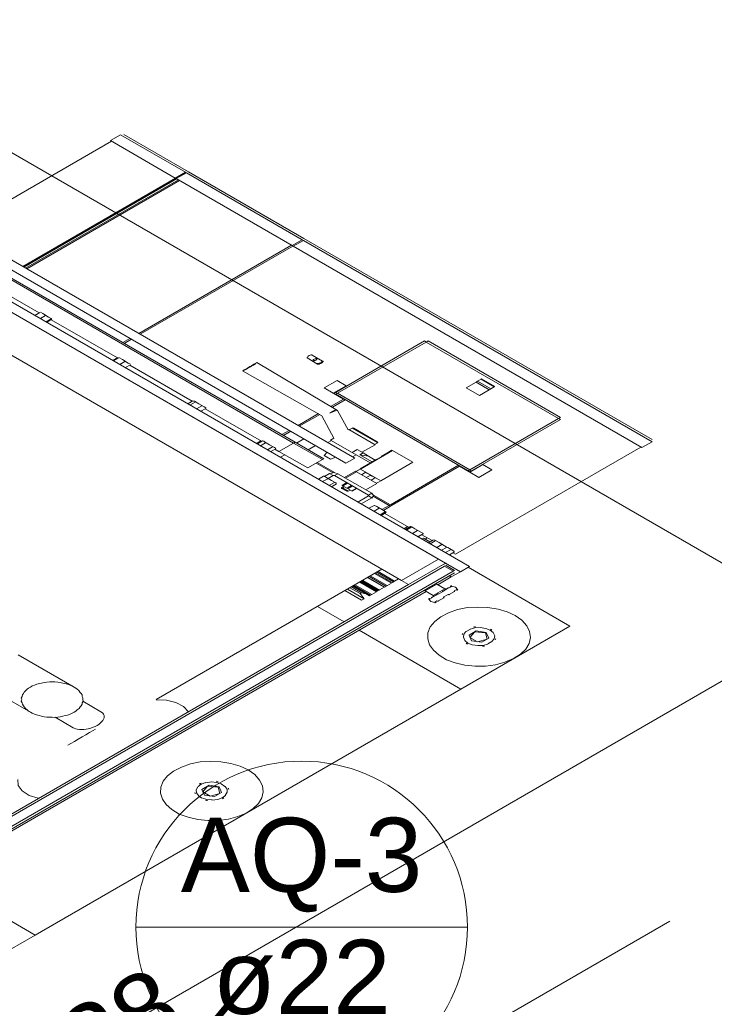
# Model space of a CAD drawing. Header units: millimetres. Extents: x -15 to 153, y -141 to 37.
# Tile 9 of 98: x 1.54 to 4.85, y -100.99 to -96.3. Entities that reach past the tile are written whole.
import ezdxf

# ---------------------------------------------------------------- set-up
doc = ezdxf.new("R2010")
doc.units = ezdxf.units.MM
doc.header["$MEASUREMENT"] = 0
doc.layers.get('0').update_dxf_attribs({"color": 5, "lineweight": 20})
for name, color, linetype, lineweight in [('AQ-Indicação coluna', 5, 'Continuous', 20), ('AQ-Textos coluna', 7, 'Continuous', 20), ('AQ-Textos tubo', 7, 'Continuous', 20)]:
    doc.layers.add(name, color=color, linetype=linetype, lineweight=lineweight)
doc.styles.add('Arial', font='arial.ttf')

msp = doc.modelspace()

# ---------------------------------------------------------------- linework, layer by layer
for p, q in [((5.3747, -99.1727), (0.4057, -96.3037)), ((1.5987, -101.3527), (5.3747, -99.1727)), ((1.6857, -102.3027), (4.6397, -100.5967))]:
    msp.add_line(p, q)
at = {"linetype": 'Continuous'}
for p, q in [((-0.3413, -96.6327), (3.5387, -98.8727)), ((3.6427, -98.9327), (-0.2523, -96.6837)), ((3.6857, -98.9077), (-0.2093, -96.6587)), ((-0.5183, -96.7347), (3.3617, -98.9747)), ((2.0227, -96.8517), (1.9747, -96.8797)), ((2.0227, -96.8517), (1.9747, -96.8797)), ((2.0227, -96.8517), (2.3317, -97.0297)), ((2.0387, -96.8507), (2.3467, -97.0287)), ((0.5297, -96.8857), (3.1387, -98.3917)), ((1.9797, -96.8827), (1.2527, -97.3027)), ((1.9747, -96.8797), (2.2827, -97.0577)), ((0.5787, -96.9617), (3.0967, -98.4157)), ((1.5567, -97.4787), (2.2847, -97.0587)), ((1.5627, -97.4817), (2.2897, -97.0617)), ((2.3317, -97.0297), (2.2827, -97.0577)), ((2.2827, -97.0577), (2.2867, -97.0597)), ((2.3347, -97.0317), (2.2867, -97.0597)), ((2.3367, -97.0327), (2.2877, -97.0607)), ((2.2877, -97.0607), (2.8407, -97.3797)), ((2.3317, -97.0297), (2.3347, -97.0317)), ((2.3367, -97.0327), (2.8887, -97.3517)), ((2.3467, -97.0287), (2.8957, -97.3457)), ((2.8477, -98.3197), (0.6977, -97.0787)), ((2.8477, -98.3197), (0.6977, -97.0787)), ((2.8547, -98.3157), (0.7047, -97.0747)), ((1.5707, -97.4867), (2.2987, -97.0667)), ((1.5757, -97.4897), (2.3037, -97.0697)), ((2.1097, -97.7977), (2.8367, -97.3777)), ((2.1167, -97.8017), (2.8437, -97.3817)), ((2.8887, -97.3517), (2.8407, -97.3797)), ((2.8887, -97.3517), (2.8407, -97.3797)), ((2.8457, -97.3827), (2.8407, -97.3797)), ((2.8947, -97.3547), (2.8457, -97.3827)), ((2.8457, -97.3827), (4.5067, -98.3417)), ((2.8947, -97.3547), (2.8887, -97.3517)), ((2.8947, -97.3547), (4.5557, -98.3137)), ((2.8957, -97.3457), (4.5557, -98.3037)), ((1.6347, -97.6997), (1.3197, -97.5177)), ((1.6147, -97.7117), (1.6387, -97.6977)), ((1.6527, -97.7037), (1.6407, -97.6967)), ((1.6407, -97.7267), (1.6647, -97.7127)), ((1.6527, -97.7037), (1.6797, -97.7197)), ((1.6677, -97.7427), (1.6917, -97.7287)), ((1.6717, -97.7447), (1.6957, -97.7307)), ((1.6797, -97.7197), (1.6957, -97.7287)), ((2.0077, -97.9147), (1.6917, -97.7327)), ((2.0337, -97.8417), (2.0677, -97.8217)), ((2.0407, -97.8457), (2.0747, -97.8257)), ((3.4707, -97.8337), (3.0467, -98.0787)), ((3.4797, -97.8387), (3.0567, -98.0827)), ((3.4707, -97.8337), (3.4777, -97.8377)), ((4.1097, -98.2027), (3.4797, -97.8387)), ((3.4887, -97.8337), (3.4817, -97.8377)), ((4.1187, -98.1977), (3.4887, -97.8337)), ((2.9357, -97.9007), (2.9857, -97.9297)), ((1.9867, -97.9267), (2.0107, -97.9127)), ((1.9897, -97.9287), (2.0147, -97.9147)), ((2.0147, -97.9127), (2.0317, -97.9227)), ((2.0197, -97.9457), (2.0437, -97.9317)), ((2.0317, -97.9227), (2.0597, -97.9387)), ((2.0457, -97.9607), (2.0697, -97.9467)), ((2.0597, -97.9387), (2.0697, -97.9447)), ((2.3647, -98.1207), (2.0667, -97.9487)), ((3.0487, -98.1597), (2.6727, -97.9367)), ((2.9617, -97.9437), (2.9117, -97.9147)), ((2.6037, -97.9767), (2.9827, -98.1897)), ((3.0557, -98.0217), (2.9927, -98.0577)), ((3.0987, -98.0467), (3.0367, -98.0827)), ((3.0557, -98.0217), (3.0987, -98.0467)), ((3.1007, -98.0477), (3.0987, -98.0467)), ((3.7167, -98.0297), (3.6697, -98.0567)), ((3.7237, -98.0257), (3.7167, -98.0297)), ((3.7797, -98.0657), (3.7167, -98.0297)), ((3.7417, -98.0157), (3.7237, -98.0257)), ((3.7867, -98.0617), (3.7237, -98.0257)), ((3.7427, -98.0147), (3.7417, -98.0157)), ((3.8037, -98.0517), (3.7417, -98.0157)), ((3.8057, -98.0507), (3.7427, -98.0147)), ((2.9927, -98.0577), (3.0367, -98.0827)), ((3.0397, -98.0847), (3.0367, -98.0827)), ((3.0487, -98.0797), (3.0397, -98.0847)), ((3.0847, -98.1107), (3.0397, -98.0847)), ((3.0467, -98.0787), (3.0537, -98.0827)), ((3.0487, -98.0877), (3.0557, -98.0837)), ((3.0487, -98.0877), (3.6787, -98.4517)), ((3.0567, -98.0827), (3.6877, -98.4467)), ((3.7327, -98.0927), (3.6697, -98.0567)), ((3.7797, -98.0657), (3.7327, -98.0927)), ((3.7867, -98.0617), (3.7797, -98.0657)), ((3.8037, -98.0517), (3.7867, -98.0617)), ((3.8057, -98.0507), (3.8037, -98.0517)), ((2.3437, -98.1327), (2.3677, -98.1187)), ((2.3537, -98.1387), (2.3777, -98.1247)), ((2.3727, -98.1197), (2.3707, -98.1187)), ((2.3727, -98.1197), (2.3747, -98.1207)), ((2.3747, -98.1207), (2.3957, -98.1327)), ((2.3957, -98.1327), (2.4217, -98.1477)), ((3.0847, -98.1107), (3.0257, -98.1447)), ((3.0327, -98.1487), (3.0937, -98.1137)), ((3.0867, -98.1097), (3.0847, -98.1107)), ((2.3847, -98.1567), (2.4097, -98.1427)), ((2.4057, -98.1687), (2.4297, -98.1547)), ((2.4217, -98.1477), (2.4287, -98.1517)), ((2.6947, -98.3117), (2.4267, -98.1567)), ((2.4297, -98.1527), (2.4287, -98.1517)), ((2.4297, -98.1547), (2.4297, -98.1527)), ((2.9657, -98.1797), (2.8687, -98.2357)), ((2.8747, -98.2397), (2.9717, -98.1837)), ((3.0567, -98.1647), (3.0487, -98.1597)), ((3.1077, -98.2577), (3.0567, -98.1647)), ((2.9827, -98.1897), (3.0397, -98.2967)), ((3.6877, -98.4467), (4.1097, -98.2027)), ((3.6947, -98.4527), (4.1187, -98.2077)), ((4.1187, -98.1977), (4.1117, -98.2017)), ((4.1187, -98.2077), (4.1117, -98.2037)), ((2.8267, -98.2597), (2.7917, -98.2797)), ((2.7987, -98.2837), (2.8337, -98.2637)), ((3.1107, -98.2557), (3.1077, -98.2577)), ((3.2357, -98.3277), (3.1107, -98.2557)), ((3.1267, -98.2487), (3.1127, -98.2567)), ((3.2457, -98.3177), (3.1267, -98.2487)), ((3.1337, -98.2487), (3.2457, -98.3137)), ((2.6917, -98.3097), (2.6707, -98.3217)), ((2.6747, -98.3237), (2.6987, -98.3097)), ((2.6897, -98.3327), (2.7137, -98.3187)), ((2.7057, -98.3117), (2.6987, -98.3097)), ((2.7057, -98.3117), (2.7087, -98.3137)), ((2.7087, -98.3137), (2.7327, -98.3277)), ((2.7327, -98.3277), (2.7557, -98.3407)), ((2.7777, -98.3597), (2.8477, -98.3197)), ((2.8477, -98.3197), (2.8547, -98.3157)), ((2.9847, -98.3987), (2.8477, -98.3197)), ((2.9917, -98.3947), (2.8547, -98.3157)), ((2.8957, -98.2997), (2.8617, -98.3197)), ((3.0277, -98.3077), (3.0107, -98.3177)), ((3.0397, -98.2967), (3.0237, -98.3057)), ((3.1267, -98.3647), (3.0237, -98.3057)), ((3.1727, -98.3637), (3.2357, -98.3277)), ((3.2337, -98.3267), (3.2477, -98.3187)), ((3.2457, -98.3137), (3.2477, -98.3147)), ((3.2477, -98.3187), (3.2457, -98.3177)), ((4.5557, -98.3137), (4.5067, -98.3417)), ((2.7227, -98.3517), (2.7467, -98.3377)), ((2.7387, -98.3607), (2.7627, -98.3467)), ((2.7557, -98.3407), (2.7607, -98.3437)), ((2.7777, -98.3597), (2.7587, -98.3487)), ((2.7627, -98.3467), (2.7607, -98.3437)), ((2.9147, -98.4387), (2.7777, -98.3597)), ((2.9167, -98.3517), (2.9517, -98.3317)), ((3.0067, -98.3637), (2.9927, -98.3797)), ((3.1507, -98.3507), (3.1267, -98.3647)), ((3.2127, -98.4147), (3.1267, -98.3647)), ((3.1787, -98.3667), (3.1507, -98.3507)), ((3.1787, -98.3667), (3.1627, -98.3757)), ((3.1657, -98.4437), (3.3187, -98.3557)), ((3.2047, -98.3817), (3.1787, -98.3667)), ((3.2947, -98.3657), (3.2647, -98.3847)), ((3.3147, -98.3537), (3.2947, -98.3657)), ((3.3187, -98.3557), (3.3147, -98.3537)), ((3.3187, -98.3557), (3.4157, -98.4117)), ((3.6187, -98.8487), (4.5017, -98.3387)), ((2.8057, -98.3757), (2.7847, -98.3877)), ((2.9147, -98.4387), (2.9847, -98.3987)), ((2.9547, -98.4157), (3.0327, -98.4607)), ((2.9597, -98.4127), (3.0417, -98.4597)), ((2.9847, -98.3987), (2.9917, -98.3947)), ((2.9927, -98.3797), (3.0227, -98.3967)), ((3.0227, -98.3967), (3.0487, -98.3877)), ((3.0967, -98.4157), (3.1387, -98.3917)), ((3.1277, -98.3857), (3.1457, -98.3757)), ((3.1627, -98.3757), (3.2217, -98.4097)), ((3.1627, -98.3757), (3.2047, -98.3817)), ((3.2437, -98.3967), (3.1647, -98.4427)), ((3.2047, -98.3817), (3.2367, -98.4007)), ((3.2627, -98.4997), (3.4157, -98.4117)), ((3.7477, -98.4217), (3.7497, -98.4227)), ((2.9947, -98.4787), (3.0187, -98.4647)), ((3.0367, -98.4747), (3.0187, -98.4647)), ((3.0587, -98.4657), (3.0427, -98.4747)), ((3.0587, -98.4657), (3.2197, -98.5587)), ((3.1417, -98.4537), (3.0897, -98.4837)), ((3.0947, -98.4867), (3.1467, -98.4567)), ((3.1437, -98.4547), (3.1417, -98.4537)), ((3.1467, -98.4567), (3.1457, -98.4557)), ((3.1467, -98.4567), (3.2437, -98.5127)), ((3.1657, -98.4437), (3.2627, -98.4997)), ((3.1717, -98.4707), (3.1887, -98.4607)), ((3.1887, -98.4607), (3.2027, -98.4667)), ((3.1907, -98.4597), (3.2027, -98.4667)), ((3.2247, -98.4797), (3.2027, -98.4667)), ((3.6337, -98.4257), (3.3087, -98.6137)), ((3.6387, -98.4307), (3.3147, -98.6177)), ((3.6387, -98.4307), (3.6407, -98.4297)), ((3.6387, -98.4307), (3.6837, -98.4567)), ((3.6787, -98.4517), (3.6857, -98.4477)), ((3.6837, -98.4567), (3.6927, -98.4517)), ((3.6837, -98.4567), (3.6877, -98.4587)), ((3.7497, -98.4227), (3.6877, -98.4587)), ((3.6947, -98.4527), (3.6877, -98.4487)), ((3.6877, -98.4587), (3.7307, -98.4837)), ((3.7927, -98.4477), (3.7307, -98.4837)), ((3.7497, -98.4227), (3.7927, -98.4477)), ((2.9657, -98.4917), (2.9897, -98.4777)), ((2.9857, -98.5037), (3.0107, -98.4897)), ((2.9927, -98.4777), (2.9897, -98.4777)), ((2.9947, -98.4787), (2.9927, -98.4777)), ((2.9947, -98.4787), (3.0017, -98.4827)), ((3.0017, -98.4827), (3.0277, -98.4977)), ((3.0117, -98.4887), (3.0367, -98.4747)), ((3.0177, -98.5217), (3.0417, -98.5077)), ((3.0277, -98.4977), (3.0487, -98.5097)), ((3.0277, -98.5277), (3.0517, -98.5137)), ((3.0427, -98.4747), (3.2047, -98.5677)), ((3.0487, -98.5097), (3.0497, -98.5107)), ((3.0517, -98.5117), (3.0497, -98.5107)), ((3.0987, -98.5087), (3.0797, -98.5197)), ((3.0817, -98.5207), (3.1007, -98.5097)), ((3.1017, -98.5107), (3.0827, -98.5217)), ((3.0847, -98.5227), (3.1037, -98.5117)), ((3.1007, -98.5097), (3.0987, -98.5087)), ((3.1017, -98.5087), (3.1007, -98.5077)), ((3.1007, -98.5097), (3.1017, -98.5107)), ((3.1037, -98.5117), (3.1017, -98.5107)), ((3.1057, -98.5107), (3.1037, -98.5097)), ((3.1917, -98.5427), (3.2437, -98.5127)), ((3.1937, -98.4837), (3.2117, -98.4737)), ((3.2117, -98.4737), (3.2247, -98.4797)), ((3.2167, -98.4967), (3.2337, -98.4867)), ((3.2357, -98.4857), (3.2247, -98.4797)), ((3.0867, -98.5257), (3.0757, -98.5317)), ((3.0757, -98.5317), (3.0757, -98.5357)), ((3.0757, -98.5317), (3.0797, -98.5337)), ((3.0757, -98.5357), (3.0797, -98.5377)), ((3.0777, -98.5207), (3.0797, -98.5217)), ((3.0817, -98.5207), (3.0797, -98.5197)), ((3.0827, -98.5237), (3.0797, -98.5217)), ((3.0897, -98.5277), (3.0797, -98.5337)), ((3.0797, -98.5337), (3.0797, -98.5377)), ((3.0797, -98.5337), (3.1077, -98.5497)), ((3.0797, -98.5377), (3.1007, -98.5497)), ((3.0827, -98.5217), (3.0817, -98.5207)), ((3.0817, -98.5227), (3.0827, -98.5237)), ((3.0847, -98.5227), (3.0827, -98.5217)), ((3.1267, -98.5487), (3.0827, -98.5237)), ((3.1007, -98.5497), (3.1077, -98.5497)), ((3.1227, -98.5227), (3.1037, -98.5337)), ((3.1077, -98.5357), (3.1037, -98.5337)), ((3.1077, -98.5357), (3.1267, -98.5247)), ((3.1077, -98.5497), (3.1177, -98.5437)), ((3.1267, -98.5247), (3.1227, -98.5227)), ((3.1457, -98.5357), (3.1267, -98.5467)), ((3.1277, -98.5477), (3.1267, -98.5467)), ((3.1277, -98.5477), (3.1467, -98.5367)), ((3.1467, -98.5367), (3.1457, -98.5357)), ((3.2047, -98.5677), (3.2197, -98.5587)), ((3.2047, -98.5717), (3.1537, -98.6007)), ((3.2197, -98.5807), (3.1697, -98.6097)), ((3.2197, -98.5807), (3.2047, -98.5717)), ((3.2267, -98.5727), (3.3027, -98.6167)), ((3.2287, -98.5677), (3.3087, -98.6137)), ((3.2057, -98.6307), (3.2307, -98.6167)), ((3.2307, -98.6447), (3.2547, -98.6307)), ((3.2437, -98.6227), (3.2337, -98.6167)), ((3.2437, -98.6227), (3.2717, -98.6387)), ((3.2597, -98.6617), (3.2837, -98.6477)), ((3.2647, -98.6647), (3.2887, -98.6507)), ((3.3027, -98.6167), (3.2687, -98.6367)), ((3.2717, -98.6387), (3.2887, -98.6487)), ((3.3097, -98.6207), (3.2757, -98.6407)), ((3.3987, -98.7217), (3.2827, -98.6547)), ((3.3087, -98.6137), (3.3027, -98.6167)), ((3.3097, -98.6207), (3.3027, -98.6167)), ((3.3147, -98.6177), (3.3087, -98.6137)), ((3.3147, -98.6177), (3.3097, -98.6207)), ((3.3727, -98.7267), (3.3897, -98.7167)), ((3.3737, -98.7277), (3.3917, -98.7177)), ((3.3807, -98.7317), (3.4047, -98.7177)), ((3.3827, -98.7327), (3.4067, -98.7187)), ((3.3857, -98.7347), (3.4107, -98.7207)), ((3.4047, -98.7177), (3.4067, -98.7187)), ((3.4107, -98.7187), (3.4047, -98.7177)), ((3.4107, -98.7187), (3.4257, -98.7277)), ((3.4137, -98.7507), (3.4377, -98.7367)), ((3.4257, -98.7277), (3.4537, -98.7437)), ((3.4537, -98.7437), (3.4657, -98.7507)), ((3.4397, -98.7657), (3.4637, -98.7517)), ((3.4417, -98.7667), (3.4657, -98.7527)), ((3.5077, -98.7847), (3.4587, -98.7567)), ((3.4657, -98.7727), (3.4587, -98.7767)), ((3.4657, -98.7727), (3.4967, -98.7907)), ((3.4747, -98.7777), (3.4847, -98.7717)), ((3.4897, -98.7947), (3.5147, -98.7807)), ((3.4897, -98.7947), (3.5147, -98.7807)), ((3.4987, -98.7997), (3.5227, -98.7857)), ((3.5197, -98.7817), (3.5177, -98.7807)), ((3.5197, -98.7817), (3.5407, -98.7937)), ((3.5407, -98.7937), (3.5667, -98.8087)), ((3.5297, -98.8177), (3.5537, -98.8037)), ((3.5527, -98.8307), (3.5767, -98.8167)), ((3.5667, -98.8087), (3.5747, -98.8137)), ((3.5717, -98.8417), (3.5957, -98.8277)), ((3.5747, -98.8137), (3.5817, -98.8177)), ((3.5747, -98.8137), (3.5817, -98.8177)), ((3.5817, -98.8177), (3.6057, -98.8317)), ((3.5907, -98.8527), (3.6147, -98.8387)), ((3.6057, -98.8317), (3.6117, -98.8347)), ((3.6187, -98.8487), (3.6077, -98.8427)), ((3.6127, -98.8377), (3.6117, -98.8347)), ((3.6147, -98.8387), (3.6127, -98.8377)), ((3.3617, -98.9747), (3.5387, -98.8727)), ((3.5717, -98.8917), (3.5387, -98.8727)), ((3.5667, -98.9067), (0.6027, -100.6177)), ((3.6077, -98.9307), (0.6447, -100.6417)), ((2.1927, -99.5417), (3.2687, -98.9207)), ((3.3237, -98.9807), (3.2437, -98.9347)), ((3.3287, -98.9777), (3.2497, -98.9317)), ((3.3947, -98.9937), (3.5717, -98.8917)), ((3.5527, -98.9027), (3.5537, -98.9037)), ((3.5667, -98.8947), (3.5677, -98.8957)), ((3.5667, -98.9067), (3.5737, -98.9027)), ((3.6077, -98.9307), (3.5667, -98.9067)), ((3.6077, -98.9307), (3.5667, -98.9067)), ((3.5677, -98.8957), (3.5737, -98.8927)), ((3.6147, -98.9267), (3.5737, -98.9027)), ((3.5987, -98.9577), (3.6427, -98.9327)), ((3.6147, -98.9267), (3.6077, -98.9307)), ((3.6427, -98.9327), (3.6857, -98.9077)), ((4.1637, -99.1917), (3.6787, -98.9117)), ((3.6147, -98.9387), (0.6577, -100.6457)), ((3.1627, -98.9817), (3.2427, -99.0277)), ((3.1657, -98.9797), (3.2457, -99.0257)), ((3.2507, -99.0227), (3.1717, -98.9767)), ((3.2567, -99.0197), (3.1767, -98.9737)), ((3.1987, -98.9607), (3.2787, -99.0067)), ((3.2007, -98.9597), (3.2807, -99.0057)), ((3.2877, -99.0017), (3.2077, -98.9557)), ((3.2927, -98.9987), (3.2127, -98.9527)), ((3.2337, -98.9407), (3.3137, -98.9867)), ((3.2367, -98.9387), (3.3167, -98.9847)), ((3.2837, -98.9697), (3.2957, -98.9727)), ((3.3167, -98.9847), (3.3477, -98.9667)), ((3.3237, -98.9807), (3.3287, -98.9777)), ((3.3617, -98.9747), (3.3947, -98.9937)), ((3.5987, -98.9577), (3.5347, -98.9947)), ((3.5907, -98.9527), (3.5987, -98.9577)), ((3.3947, -98.9937), (0.7537, -100.5187)), ((3.4797, -99.0267), (0.8107, -100.5677)), ((3.1717, -99.0687), (3.0917, -99.0227)), ((3.1837, -99.0617), (3.1037, -99.0157)), ((3.1647, -99.0367), (3.1157, -99.0087)), ((3.1717, -99.0327), (3.1227, -99.0047)), ((3.1297, -99.0007), (3.2097, -99.0467)), ((3.2147, -99.0437), (3.1347, -98.9977)), ((3.2197, -99.0407), (3.1397, -98.9947)), ((3.2097, -99.0467), (3.2427, -99.0277)), ((3.2177, -99.0137), (3.2287, -99.0157)), ((3.2457, -99.0257), (3.2787, -99.0067)), ((3.2507, -98.9907), (3.2617, -98.9947)), ((3.2507, -99.0227), (3.2567, -99.0197)), ((3.2807, -99.0057), (3.3137, -98.9867)), ((3.2877, -99.0017), (3.2927, -98.9987)), ((3.4747, -99.0237), (3.5297, -98.9917)), ((3.4747, -99.0237), (3.5127, -99.0457)), ((3.5127, -99.0457), (3.5677, -99.0137)), ((3.5677, -99.0137), (3.5297, -98.9917)), ((3.5367, -99.0397), (3.5597, -99.0267)), ((3.5597, -99.0247), (3.5857, -99.0097)), ((3.5887, -99.0097), (3.6007, -99.0027)), ((3.6147, -99.0267), (3.5887, -99.0417)), ((3.5937, -99.0027), (3.5977, -99.0007)), ((3.5987, -99.0017), (3.6007, -99.0007)), ((3.6247, -99.0167), (3.6127, -99.0237)), ((3.6287, -99.0187), (3.6267, -99.0197)), ((3.6307, -99.0177), (3.6287, -99.0187)), ((3.1647, -99.0367), (3.1717, -99.0327)), ((3.1837, -99.0617), (3.1647, -99.0367)), ((3.1717, -99.0327), (3.1937, -99.0377)), ((3.1717, -99.0687), (3.1837, -99.0617)), ((3.2147, -99.0437), (3.2197, -99.0407)), ((3.4917, -99.0637), (3.4937, -99.0627)), ((3.4957, -99.0637), (3.5057, -99.0577)), ((3.5057, -99.0557), (3.5337, -99.0397)), ((3.5297, -99.0717), (3.5197, -99.0777)), ((3.5227, -99.0797), (3.5267, -99.0777)), ((3.5627, -99.0567), (3.5347, -99.0727)), ((3.5837, -99.0407), (3.5607, -99.0537)), ((3.0887, -99.1707), (2.9617, -99.0977)), ((3.5227, -99.0797), (3.5217, -99.0807)), ((3.6447, -99.4917), (3.1597, -99.2117)), ((3.6447, -99.4917), (4.1637, -99.1917)), ((3.6897, -99.2057), (3.6697, -99.2167)), ((3.7637, -99.2027), (3.7357, -99.1987)), ((3.6567, -99.2447), (3.6637, -99.2607)), ((3.7737, -99.2767), (3.7927, -99.2657)), ((3.8057, -99.2387), (3.7987, -99.2227)), ((3.6977, -99.2807), (3.7257, -99.2847)), ((1.8017, -99.4817), (1.5347, -99.3277)), ((1.3267, -99.4477), (1.5937, -99.6017)), ((1.6157, -100.6627), (3.6447, -99.4917)), ((1.9297, -99.5997), (1.8427, -99.5497)), ((1.7117, -99.6257), (1.7977, -99.6757)), ((2.3837, -99.9717), (2.3917, -99.9567)), ((2.4287, -99.9377), (2.4557, -99.9337)), ((2.5027, -99.9427), (2.5197, -99.9547)), ((2.4107, -100.0117), (2.3937, -99.9997)), ((2.5307, -99.9827), (2.5217, -99.9977)), ((2.4857, -100.0167), (2.4577, -100.0207)), ((1.1307, -100.3827), (1.6157, -100.6627)), ((1.0967, -100.9627), (1.6157, -100.6627))]:
    msp.add_line(p, q, dxfattribs=at)
for points in [[(2.9117, -97.9147), (2.9117, -97.9127), (2.9117, -97.9107), (2.9147, -97.9087), (2.9167, -97.9057), (2.9217, -97.9027), (2.9267, -97.9017), (2.9307, -97.8997), (2.9337, -97.8997), (2.9357, -97.9007)], [(2.6727, -97.9367), (2.6727, -97.9367), (2.6707, -97.9377), (2.6677, -97.9397), (2.6657, -97.9427), (2.6607, -97.9457), (2.6557, -97.9487), (2.6487, -97.9527), (2.6417, -97.9567), (2.6357, -97.9597), (2.6297, -97.9637), (2.6227, -97.9677), (2.6167, -97.9707), (2.6137, -97.9727), (2.6087, -97.9737), (2.6047, -97.9757), (2.6037, -97.9767), (2.6037, -97.9767), (2.6047, -97.9757), (2.6087, -97.9737), (2.6117, -97.9717), (2.6157, -97.9697), (2.6207, -97.9667), (2.6277, -97.9627), (2.6347, -97.9587), (2.6397, -97.9557), (2.6467, -97.9517), (2.6537, -97.9477), (2.6587, -97.9447), (2.6637, -97.9417), (2.6677, -97.9397), (2.6707, -97.9377), (2.6727, -97.9367), (2.6727, -97.9367)], [(2.9407, -97.9277), (2.9407, -97.9257), (2.9407, -97.9237), (2.9427, -97.9227), (2.9447, -97.9197), (2.9497, -97.9187), (2.9527, -97.9167), (2.9567, -97.9167), (2.9587, -97.9177), (2.9597, -97.9187), (2.9587, -97.9197), (2.9567, -97.9227), (2.9527, -97.9247), (2.9497, -97.9267), (2.9467, -97.9267), (2.9447, -97.9277), (2.9407, -97.9277)], [(2.9807, -97.9267), (2.9827, -97.9277), (2.9827, -97.9297), (2.9807, -97.9327), (2.9787, -97.9357), (2.9737, -97.9387), (2.9687, -97.9397), (2.9637, -97.9407), (2.9597, -97.9407), (2.9567, -97.9407)], [(2.9857, -97.9297), (2.9877, -97.9307), (2.9877, -97.9327), (2.9847, -97.9347), (2.9827, -97.9377), (2.9777, -97.9407), (2.9717, -97.9417), (2.9687, -97.9437), (2.9657, -97.9437), (2.9617, -97.9437)], [(3.0207, -98.1767), (3.0347, -98.1677), (3.0497, -98.1597)], [(3.0207, -98.1777), (3.0207, -98.1777), (3.0207, -98.1777), (3.0207, -98.1777), (3.0207, -98.1777), (3.0207, -98.1777), (3.0207, -98.1777), (3.0227, -98.1767), (3.0227, -98.1767), (3.0227, -98.1767), (3.0227, -98.1767), (3.0227, -98.1767), (3.0227, -98.1767), (3.0227, -98.1767), (3.0227, -98.1767), (3.0227, -98.1767), (3.0257, -98.1747), (3.0557, -98.1637)], [(3.1337, -98.2487), (3.1297, -98.2477), (3.1267, -98.2487)], [(3.2477, -98.3187), (3.2487, -98.3167), (3.2477, -98.3147)], [(3.2457, -98.3977), (3.2557, -98.3917), (3.2657, -98.3857)], [(3.0597, -98.4657), (3.0397, -98.4607), (3.0197, -98.4657)], [(3.1447, -98.4557), (3.1557, -98.4497), (3.1657, -98.4437)], [(3.1667, -98.4437), (3.1567, -98.4497), (3.1457, -98.4557)], [(3.0427, -98.4747), (3.0397, -98.4737), (3.0367, -98.4747)], [(3.2637, -98.4997), (3.2527, -98.5057), (3.2427, -98.5117)], [(3.2207, -98.5817), (3.2287, -98.5697), (3.2207, -98.5587)], [(3.2047, -98.5717), (3.2057, -98.5697), (3.2047, -98.5677)], [(3.4747, -99.0197), (3.4727, -99.0217), (3.4747, -99.0237)], [(3.5297, -98.9917), (3.5267, -98.9907), (3.5227, -98.9917)], [(3.5597, -99.0267), (3.5597, -99.0267), (3.5577, -99.0257), (3.5577, -99.0257), (3.5577, -99.0257), (3.5557, -99.0247), (3.5557, -99.0247), (3.5557, -99.0247), (3.5557, -99.0247)], [(3.5597, -99.0247), (3.5597, -99.0247), (3.5597, -99.0247), (3.5557, -99.0247), (3.5557, -99.0247), (3.5557, -99.0247), (3.5557, -99.0247), (3.5557, -99.0247), (3.5557, -99.0247)], [(3.5677, -99.0137), (3.5717, -99.0147), (3.5747, -99.0137)], [(3.5847, -99.0087), (3.5827, -99.0087), (3.5817, -99.0097)], [(3.5887, -99.0097), (3.5857, -99.0087), (3.5817, -99.0097)], [(3.6007, -99.0027), (3.5987, -99.0037), (3.5977, -99.0027), (3.5977, -99.0027), (3.5977, -99.0027), (3.5957, -99.0017), (3.5957, -99.0017), (3.5957, -99.0017), (3.5937, -99.0027)], [(3.5977, -99.0017), (3.5957, -99.0027), (3.5947, -99.0027)], [(3.6007, -98.9997), (3.5987, -98.9997), (3.5977, -99.0007)], [(3.6287, -99.0177), (3.6197, -99.0057), (3.5997, -99.0007)], [(3.6127, -99.0277), (3.6147, -99.0257), (3.6127, -99.0237)], [(3.6137, -99.0277), (3.6147, -99.0267), (3.6147, -99.0267)], [(3.6247, -99.0207), (3.6267, -99.0197), (3.6267, -99.0197), (3.6267, -99.0197), (3.6267, -99.0197), (3.6247, -99.0187), (3.6247, -99.0187), (3.6247, -99.0187), (3.6247, -99.0167)], [(3.6247, -99.0207), (3.6257, -99.0197), (3.6267, -99.0187)], [(3.6287, -99.0187), (3.6297, -99.0177), (3.6297, -99.0167)], [(3.4917, -99.0617), (3.4907, -99.0627), (3.4907, -99.0637)], [(3.4917, -99.0627), (3.5007, -99.0747), (3.5207, -99.0797)], [(3.4957, -99.0597), (3.4937, -99.0607), (3.4937, -99.0607), (3.4937, -99.0607), (3.4957, -99.0617), (3.4937, -99.0627), (3.4937, -99.0627), (3.4957, -99.0637), (3.4957, -99.0637)], [(3.4957, -99.0597), (3.4947, -99.0607), (3.4937, -99.0617)], [(3.5047, -99.0537), (3.5047, -99.0547), (3.5047, -99.0547)], [(3.5057, -99.0537), (3.5047, -99.0557), (3.5057, -99.0577)], [(3.5127, -99.0497), (3.5137, -99.0477), (3.5127, -99.0457)], [(3.5197, -99.0777), (3.5217, -99.0787), (3.5217, -99.0787), (3.5217, -99.0787), (3.5247, -99.0787), (3.5247, -99.0787), (3.5247, -99.0787), (3.5247, -99.0787), (3.5267, -99.0777)], [(3.5227, -99.0787), (3.5247, -99.0777), (3.5267, -99.0777)], [(3.5297, -99.0717), (3.5337, -99.0727), (3.5367, -99.0717)], [(3.5337, -99.0377), (3.5317, -99.0387), (3.5317, -99.0387), (3.5317, -99.0387), (3.5317, -99.0387), (3.5317, -99.0387), (3.5337, -99.0397), (3.5337, -99.0397), (3.5337, -99.0397)], [(3.5337, -99.0377), (3.5337, -99.0377), (3.5337, -99.0377), (3.5337, -99.0377), (3.5347, -99.0387), (3.5347, -99.0387), (3.5347, -99.0387), (3.5367, -99.0397), (3.5367, -99.0397)], [(3.5347, -99.0727), (3.5357, -99.0727), (3.5377, -99.0717)], [(3.5607, -99.0537), (3.5627, -99.0547), (3.5627, -99.0547), (3.5627, -99.0547), (3.5647, -99.0557), (3.5647, -99.0557), (3.5647, -99.0557), (3.5647, -99.0557), (3.5647, -99.0557)], [(3.5647, -99.0557), (3.5627, -99.0567), (3.5627, -99.0567), (3.5627, -99.0567), (3.5627, -99.0567), (3.5627, -99.0567), (3.5627, -99.0567), (3.5627, -99.0567), (3.5627, -99.0567)], [(3.5867, -99.0427), (3.5867, -99.0427), (3.5867, -99.0427), (3.5867, -99.0427), (3.5867, -99.0427), (3.5857, -99.0417), (3.5857, -99.0417), (3.5857, -99.0417), (3.5837, -99.0407)], [(3.5887, -99.0417), (3.5887, -99.0417), (3.5887, -99.0417), (3.5867, -99.0427), (3.5867, -99.0427), (3.5867, -99.0427), (3.5867, -99.0427), (3.5867, -99.0427), (3.5867, -99.0427)], [(3.9037, -99.1417), (3.8657, -99.1237), (3.8217, -99.1107), (3.7737, -99.1027), (3.7247, -99.1007), (3.6757, -99.1037), (3.6287, -99.1127), (3.5857, -99.1277), (3.5487, -99.1467), (3.5197, -99.1697), (3.4987, -99.1957), (3.4877, -99.2237), (3.4867, -99.2527), (3.4957, -99.2807), (3.5137, -99.3067), (3.5407, -99.3307), (3.5757, -99.3517), (3.6177, -99.3667), (3.6637, -99.3777), (3.7127, -99.3827), (3.7617, -99.3817), (3.8097, -99.3757), (3.8547, -99.3637), (3.8947, -99.3467), (3.9287, -99.3257), (3.9537, -99.3007), (3.9697, -99.2737), (3.9757, -99.2457), (3.9717, -99.2167), (3.9587, -99.1897), (3.9357, -99.1637), (3.9037, -99.1417)], [(3.5197, -99.0807), (3.5217, -99.0807), (3.5227, -99.0797)], [(3.6687, -99.2177), (3.6587, -99.2307), (3.6567, -99.2447)], [(3.7657, -99.2217), (3.7177, -99.2147), (3.6837, -99.2347), (3.6957, -99.2617), (3.7437, -99.2687), (3.7777, -99.2487), (3.7657, -99.2217)], [(3.7617, -99.2237), (3.7107, -99.2187), (3.6877, -99.2457), (3.7237, -99.2667), (3.7697, -99.2537), (3.7617, -99.2237)], [(3.7367, -99.1987), (3.7117, -99.1997), (3.6887, -99.2057)], [(3.7147, -99.1957), (3.7097, -99.1957), (3.7047, -99.1967)], [(3.7987, -99.2227), (3.7837, -99.2107), (3.7637, -99.2027)], [(3.7927, -99.2107), (3.7887, -99.2077), (3.7857, -99.2067)], [(3.6527, -99.2267), (3.6517, -99.2297), (3.6507, -99.2327)], [(3.6637, -99.2607), (3.6777, -99.2727), (3.6987, -99.2807)], [(3.7927, -99.2657), (3.8027, -99.2527), (3.8057, -99.2387)], [(3.8087, -99.2567), (3.8097, -99.2537), (3.8117, -99.2507)], [(3.6697, -99.2727), (3.6727, -99.2757), (3.6767, -99.2777)], [(3.7247, -99.2847), (3.7497, -99.2837), (3.7727, -99.2777)], [(3.7477, -99.2877), (3.7517, -99.2877), (3.7567, -99.2867)], [(1.5937, -99.4817), (1.5847, -99.4867), (1.5777, -99.4927), (1.5697, -99.4997), (1.5637, -99.5067), (1.5607, -99.5127), (1.5557, -99.5197), (1.5537, -99.5267), (1.5497, -99.5347), (1.5517, -99.5417), (1.5497, -99.5487), (1.5537, -99.5567), (1.5557, -99.5637), (1.5607, -99.5707), (1.5637, -99.5767), (1.5697, -99.5837), (1.5777, -99.5907), (1.5847, -99.5967), (1.5937, -99.6017)], [(1.8017, -99.4817), (1.7927, -99.4767), (1.7827, -99.4727), (1.7697, -99.4677), (1.7577, -99.4647), (1.7477, -99.4627), (1.7357, -99.4597), (1.7237, -99.4587), (1.7097, -99.4567), (1.6977, -99.4577), (1.6857, -99.4567), (1.6717, -99.4587), (1.6597, -99.4597), (1.6467, -99.4627), (1.6367, -99.4647), (1.6247, -99.4677), (1.6127, -99.4727), (1.6017, -99.4767), (1.5937, -99.4817)], [(1.5937, -99.6017), (1.6017, -99.6067), (1.6127, -99.6107), (1.6227, -99.6147), (1.6347, -99.6177), (1.6467, -99.6207), (1.6597, -99.6237), (1.6717, -99.6247), (1.6837, -99.6257), (1.6977, -99.6257), (1.7097, -99.6267), (1.7237, -99.6247), (1.7357, -99.6237), (1.7477, -99.6207), (1.7597, -99.6177), (1.7697, -99.6157), (1.7827, -99.6107), (1.7927, -99.6067), (1.8017, -99.6017), (1.8097, -99.5967), (1.8167, -99.5907), (1.8257, -99.5837), (1.8307, -99.5767), (1.8347, -99.5707), (1.8397, -99.5637), (1.8407, -99.5567), (1.8447, -99.5487), (1.8427, -99.5417), (1.8427, -99.5337), (1.8407, -99.5267), (1.8397, -99.5197), (1.8347, -99.5127), (1.8287, -99.5057), (1.8237, -99.4987), (1.8167, -99.4927), (1.8097, -99.4867), (1.8017, -99.4817)], [(2.3467, -99.5997), (2.3227, -99.5747), (2.2867, -99.5557), (2.2417, -99.5447), (2.1927, -99.5427)], [(1.9107, -99.6647), (1.9187, -99.6597), (1.9257, -99.6537), (1.9327, -99.6477), (1.9377, -99.6407), (1.9417, -99.6347), (1.9447, -99.6287), (1.9447, -99.6227), (1.9447, -99.6167), (1.9417, -99.6107), (1.9377, -99.6067), (1.9327, -99.6017), (1.9297, -99.5997)], [(1.9037, -99.6827), (1.8927, -99.6887), (1.8757, -99.6987), (1.8567, -99.7097), (1.8397, -99.7197), (1.8217, -99.7297), (1.8027, -99.7407), (1.7857, -99.7507), (1.7717, -99.7587)], [(1.7977, -99.6757), (1.8017, -99.6777), (1.8097, -99.6807), (1.8167, -99.6827), (1.8277, -99.6847), (1.8377, -99.6847), (1.8477, -99.6847), (1.8587, -99.6827), (1.8687, -99.6807), (1.8807, -99.6777), (1.8917, -99.6737), (1.9017, -99.6697), (1.9107, -99.6647)], [(2.6307, -99.8767), (2.5927, -99.8587), (2.5487, -99.8457), (2.5007, -99.8377), (2.4517, -99.8357), (2.4027, -99.8387), (2.3557, -99.8477), (2.3127, -99.8627), (2.2757, -99.8817), (2.2467, -99.9047), (2.2257, -99.9307), (2.2147, -99.9587), (2.2137, -99.9877), (2.2227, -100.0157), (2.2407, -100.0417), (2.2677, -100.0657), (2.3027, -100.0867), (2.3447, -100.1017), (2.3907, -100.1127), (2.4387, -100.1177), (2.4887, -100.1167), (2.5367, -100.1107), (2.5817, -100.0987), (2.6217, -100.0817), (2.6547, -100.0607), (2.6807, -100.0357), (2.6967, -100.0087), (2.7027, -99.9807), (2.6987, -99.9517), (2.6857, -99.9247), (2.6627, -99.8987), (2.6307, -99.8767)], [(1.5327, -99.9227), (1.5357, -99.9507), (1.5547, -99.9767), (1.5877, -99.9987), (1.6307, -100.0117)], [(2.4287, -99.9367), (2.4077, -99.9447), (2.3927, -99.9557)], [(2.4067, -99.9397), (2.4027, -99.9417), (2.3997, -99.9437)], [(2.4927, -99.9567), (2.4447, -99.9497), (2.4107, -99.9697), (2.4227, -99.9967), (2.4707, -100.0037), (2.5047, -99.9837), (2.4927, -99.9567)], [(2.4887, -99.9587), (2.4377, -99.9537), (2.4147, -99.9807), (2.4507, -100.0017), (2.4967, -99.9887), (2.4887, -99.9587)], [(2.5037, -99.9427), (2.4807, -99.9357), (2.4567, -99.9337)], [(2.4877, -99.9327), (2.4837, -99.9317), (2.4787, -99.9307)], [(2.5317, -99.9827), (2.5307, -99.9677), (2.5217, -99.9547)], [(2.5387, -99.9697), (2.5377, -99.9667), (2.5367, -99.9637)], [(2.3767, -99.9837), (2.3777, -99.9867), (2.3787, -99.9897)], [(2.3837, -99.9707), (2.3847, -99.9857), (2.3937, -99.9987)], [(2.4127, -100.0107), (2.4347, -100.0177), (2.4597, -100.0197)], [(2.4867, -100.0167), (2.5077, -100.0087), (2.5237, -99.9977)], [(2.5087, -100.0137), (2.5127, -100.0117), (2.5157, -100.0097)], [(2.4277, -100.0207), (2.4317, -100.0217), (2.4367, -100.0227)]]:
    msp.add_lwpolyline(points, dxfattribs=at)
at = {"layer": 'AQ-Indicação coluna'}
msp.add_line((2.0961, -100.6247), (3.6761, -100.6247), dxfattribs=at)
msp.add_circle((2.8861, -100.6247), 0.79, dxfattribs=at)

# ---------------------------------------------------------------- texts
at = {"layer": 'AQ-Textos coluna', "char_height": 0.353, "attachment_point": 8, "line_spacing_factor": 0.798, "style": 'Arial'}
for s, insert, width in [('AQ-3', (2.8857, -100.5543), 1.6944), ('ø22', (2.8857, -101.0483), 1.2708)]:
    msp.add_mtext(s, dxfattribs=dict(at, insert=insert, width=width))
at = {"layer": 'AQ-Textos tubo', "insert": (1.9865, -101.3249), "char_height": 0.353, "width": 1.2708, "attachment_point": 8, "rotation": 30.0001, "line_spacing_factor": 0.798, "style": 'Arial'}
msp.add_mtext('ø28', dxfattribs=at)

doc.saveas('drawing.dxf')
